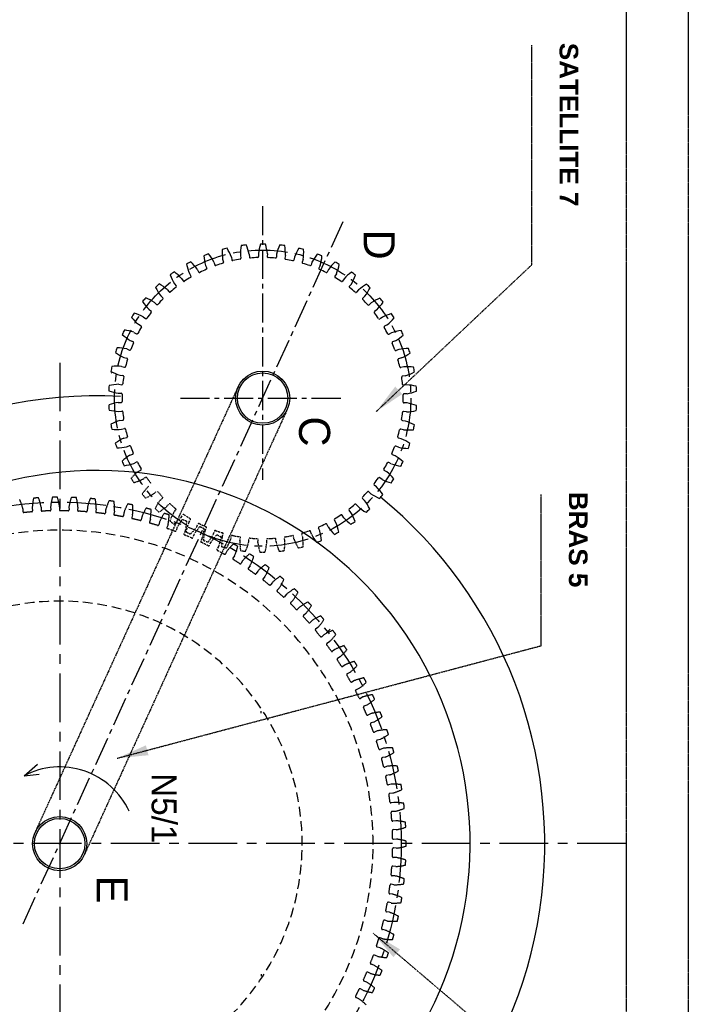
# Model space of a CAD drawing. Extents: x -582 to 7251, y -389 to 3197.
# Tile 6 of 7: x 611 to 826, y 638 to 955. Entities that reach past the tile are written whole.
import ezdxf

# ---------------------------------------------------------------- set-up
doc = ezdxf.new("R2010")
doc.units = 0
doc.header["$LTSCALE"] = 0.25
doc.header["$MEASUREMENT"] = 0
for name, pattern in [('CENTER', [2, 1.25, -0.25, 0.25, -0.25]), ('CENTER2', [1.125, 0.75, -0.125, 0.125, -0.125]), ('HIDDEN', [0.375, 0.25, -0.125]), ('HIDDEN2', [0.1875, 0.125, -0.0625])]:
    doc.linetypes.add(name, pattern=pattern)
doc.layers.get('0').update_dxf_attribs({"linetype": 'CONTINUOUS'})
for name, color, linetype in [('005_BRACKET', 40, 'CONTINUOUS'), ('006_SPINDLE', 110, 'CONTINUOUS'), ('01_BODY', 171, 'CONTINUOUS'), ('039_SPURGEAR', 230, 'CONTINUOUS'), ('064_FRAME', 150, 'CONTINUOUS'), ('15_RING_GEAR_REAR_A', 202, 'CONTINUOUS'), ('16_BACK_PLATE', 50, 'CONTINUOUS'), ('34_SPINDLE', 70, 'CONTINUOUS'), ('36_COLLAR', 150, 'CONTINUOUS'), ('CHAIN', 7, 'CONTINUOUS')]:
    doc.layers.add(name, color=color, linetype=linetype)
doc.styles.add('ROMANS', font='romans.shx')
doc.styles.get("Standard").update_dxf_attribs({"font": 'txt', "height": 15})
doc.dimstyles.new('STANDARD5', dxfattribs={"dimscale": 5, "dimtxt": 3.5, "dimasz": 3.5, "dimexe": 1.75, "dimexo": 1.75, "dimgap": 1.75, "dimtad": 1, "dimtxsty": 'ROMANS', "dimcen": 8.75, "dimclrt": 4, "dimazin": 3, "dimtp": 0.005, "dimtm": 0.005, "dimtfac": 1, "dimtofl": 0, "dimtmove": 0, "dimatfit": 3, "dimtolj": 1})

msp = doc.modelspace()

# ---------------------------------------------------------------- linework, layer by layer
at = {"color": 7, "linetype": 'CENTER'}
for p, q in [((826.41, 1042.96), (826.41, 448.96)), ((806.41, 1022.96), (806.41, 468.96))]:
    msp.add_line(p, q, dxfattribs=at)
at = {"color": 5, "linetype": 'CENTER2', "ltscale": 50}
msp.add_line((612.5, 664.35), (715.39, 890.18), dxfattribs=at)
at = {"color": 1, "linetype": 'CONTINUOUS'}
for q in [(617.07, 715.64), (617.69, 712.42)]:
    msp.add_line((612.78, 711.95), q, dxfattribs=at)
msp.add_arc((624.24, 690.11), 24.66, 24.9989, 117.7062, dxfattribs=at)
at = {"layer": '005_BRACKET', "color": 5, "linetype": 'CENTER2', "ltscale": 50}
for p, q in [((689.52, 895.17), (689.52, 807.06)), ((663.05, 833.39), (715.99, 833.39))]:
    msp.add_line(p, q, dxfattribs=at)
at = {"layer": '006_SPINDLE', "color": 7, "linetype": 'CENTER'}
for p, q in [((681.6, 837), (660.57, 790.84)), ((697.44, 829.79), (632.16, 686.51)), ((660.57, 790.84), (616.32, 693.72))]:
    msp.add_line(p, q, dxfattribs=at)
at = {"layer": '006_SPINDLE', "color": 5, "linetype": 'CENTER', "ltscale": 40}
for centre, radius in [((689.52, 833.39), 47.64), ((624.24, 690.11), 109.83)]:
    msp.add_circle(centre, radius, dxfattribs=at)
at = {"layer": '006_SPINDLE', "color": 7}
for centre, radius in [((689.52, 833.39), 8.7), ((689.52, 833.39), 8.1), ((624.24, 690.11), 8.7), ((624.24, 690.11), 8.1)]:
    msp.add_circle(centre, radius, dxfattribs=at)
at = {"layer": '01_BODY', "color": 5, "linetype": 'CENTER', "ltscale": 50}
for p, q in [((624.24, 844.78), (624.24, 533.15)), ((806.31, 690.11), (496.73, 690.11))]:
    msp.add_line(p, q, dxfattribs=at)
at = {"layer": '01_BODY', "color": 7}
for start, end in [(86.9894, 149.5514), (292.2659, 50.6978)]:
    msp.add_arc((636.24, 690.11), 144, start, end, dxfattribs=at)
at = {"layer": '039_SPURGEAR', "color": 7}
for p, q in [((676.66, 878.05), (676.95, 877.16)), ((679.45, 878.77), (679.62, 877.84)), ((682.35, 879.31), (682.53, 878.39)), ((685.21, 879.67), (685.27, 878.73)), ((688.17, 879.85), (688.23, 878.91)), ((691.05, 879.85), (690.98, 878.91)), ((694, 879.65), (693.94, 878.72)), ((696.86, 879.29), (696.68, 878.37)), ((699.76, 878.73), (699.59, 877.81)), ((702.55, 878.01), (702.26, 877.12)), ((668.48, 874.84), (668.88, 873.98)), ((671.16, 876.09), (671.56, 875.24)), ((673.84, 877.15), (674.13, 876.25)), ((705.36, 877.09), (705.07, 876.19)), ((708.04, 876.02), (707.63, 875.18)), ((710.71, 874.76), (710.32, 873.91)), ((663.45, 871.87), (663.95, 871.08)), ((665.95, 873.45), (666.46, 872.66)), ((713.24, 873.37), (712.73, 872.58)), ((715.73, 871.78), (715.23, 870.98)), ((658.84, 868.3), (659.43, 867.57)), ((661.12, 870.18), (661.72, 869.46)), ((718.06, 870.08), (717.46, 869.36)), ((720.33, 868.19), (719.74, 867.46)), ((656.73, 866.33), (657.42, 865.69)), ((722.43, 866.22), (721.74, 865.58)), ((652.87, 861.96), (653.63, 861.41)), ((654.7, 864.18), (655.39, 863.53)), ((724.45, 864.05), (723.77, 863.41)), ((726.28, 861.83), (725.52, 861.28)), ((651.12, 859.57), (651.88, 859.02)), ((728.02, 859.43), (727.26, 858.88)), ((649.57, 857.14), (650.4, 856.69)), ((729.56, 857), (728.73, 856.55)), ((646.91, 851.95), (647.79, 851.6)), ((648.14, 854.55), (648.96, 854.1)), ((730.98, 854.4), (730.16, 853.95)), ((645.82, 849.2), (646.69, 848.85)), ((732.2, 851.8), (731.33, 851.45)), ((733.28, 849.04), (732.41, 848.69)), ((644.92, 846.46), (645.83, 846.23)), ((734.17, 846.3), (733.26, 846.07)), ((644.18, 843.6), (645.09, 843.36)), ((734.9, 843.43), (733.99, 843.2)), ((643.64, 840.77), (644.57, 840.65)), ((735.44, 840.6), (734.5, 840.49)), ((643.26, 837.83), (644.19, 837.71)), ((735.8, 837.67), (734.87, 837.55)), ((643.08, 834.96), (644.02, 834.96)), ((735.98, 834.79), (735.04, 834.8)), ((643.07, 832), (644.01, 832)), ((735.97, 831.83), (735.03, 831.83)), ((643.25, 829.13), (644.18, 829.25)), ((735.79, 828.96), (734.85, 829.08)), ((643.61, 826.19), (644.54, 826.3)), ((644.15, 823.36), (645.06, 823.6)), ((734.87, 823.2), (733.96, 823.44)), ((735.41, 826.03), (734.48, 826.14)), ((644.88, 820.49), (645.79, 820.72)), ((734.12, 820.33), (733.21, 820.56)), ((645.76, 817.75), (646.64, 818.1)), ((733.23, 817.59), (732.36, 817.94)), ((646.85, 815), (647.72, 815.34)), ((732.13, 814.85), (731.26, 815.19)), ((648.07, 812.39), (648.89, 812.84)), ((730.9, 812.24), (730.08, 812.7)), ((649.49, 809.79), (650.31, 810.24)), ((727.93, 807.22), (727.17, 807.78)), ((729.47, 809.65), (728.65, 810.1)), ((726.18, 804.83), (725.42, 805.38)), ((724.34, 802.61), (723.66, 803.26)), ((720.21, 798.49), (719.62, 799.22)), ((722.31, 800.46), (721.63, 801.1)), ((715.59, 794.92), (715.09, 795.72)), ((717.93, 796.61), (717.32, 797.34)), ((710.57, 791.96), (710.17, 792.81)), ((713.09, 793.34), (712.59, 794.13)), ((705.21, 789.65), (704.92, 790.54)), ((707.89, 790.7), (707.48, 791.55))]:
    msp.add_line(p, q, dxfattribs=at)
at = {"layer": '039_SPURGEAR', "color": 7, "linetype": 'HIDDEN2', "ltscale": 10}
for p, q in [((651.03, 807.36), (651.79, 807.91)), ((654.6, 802.74), (655.28, 803.39)), ((656.62, 800.58), (657.3, 801.22)), ((658.71, 798.6), (659.31, 799.33)), ((660.99, 796.71), (661.59, 797.43)), ((679.29, 788.07), (679.46, 788.99)), ((699.6, 788.03), (699.43, 788.95)), ((702.39, 788.74), (702.1, 789.63)), ((682.19, 787.5), (682.37, 788.43)), ((685.05, 787.14), (685.1, 788.08)), ((688, 786.95), (688.06, 787.88)), ((690.88, 786.94), (690.82, 787.88)), ((693.83, 787.12), (693.78, 788.06)), ((696.69, 787.48), (696.51, 788.4))]:
    msp.add_line(p, q, dxfattribs=at)
at = {"layer": '039_SPURGEAR', "color": 5, "linetype": 'HIDDEN', "ltscale": 10}
for p, q in [((663.32, 795.02), (663.82, 795.81)), ((665.81, 793.43), (666.32, 794.22)), ((668.33, 792.04), (668.73, 792.89)), ((671.01, 790.77), (671.41, 791.62)), ((673.68, 789.71), (673.97, 790.6)), ((676.5, 788.78), (676.79, 789.68))]:
    msp.add_line(p, q, dxfattribs=at)
at = {"layer": '039_SPURGEAR', "color": 7}
for centre, radius, start, end in [((694.39, 880.52), 17.9, 177.7863, 187.9119), ((682.47, 861.12), 20.95, 102.117, 106.5524), ((662.71, 872.42), 17.9, 20.7575, 30.883), ((700.25, 879.54), 17.9, 170.5863, 180.7119), ((686, 861.79), 20.95, 94.917, 99.3524), ((667.81, 875.48), 17.9, 13.5575, 23.683), ((705.95, 877.83), 17.9, 163.3863, 173.5119), ((689.59, 862.01), 20.95, 87.717, 92.1524), ((673.26, 877.86), 17.9, 6.3575, 16.483), ((711.39, 875.42), 17.9, 156.1863, 166.3119), ((693.17, 861.77), 20.95, 80.517, 84.9524), ((678.96, 879.55), 17.9, 359.1575, 9.283), ((716.49, 872.35), 17.9, 148.9863, 159.1119), ((696.7, 861.09), 20.95, 73.317, 77.7524), ((684.82, 880.51), 17.9, 351.9575, 2.083), ((675.8, 858.5), 20.95, 116.517, 120.9524), ((653.84, 864.53), 17.9, 35.1575, 45.283), ((679.05, 860.02), 20.95, 109.317, 113.7524), ((688.44, 880.76), 17.9, 184.9863, 195.1119), ((658.03, 868.75), 17.9, 27.9575, 38.083), ((679.91, 877.9), 0.3, 190.2036, 282.1863), ((689.52, 833.4), 45.22, 99.2076, 102.1863), ((682.24, 878.33), 0.3, 282.8054, 10.9572), ((685.57, 878.75), 0.3, 183.0036, 274.9863), ((689.52, 833.4), 45.22, 92.0076, 94.9863), ((687.93, 878.89), 0.3, 275.6054, 3.7572), ((691.28, 878.89), 0.3, 175.8036, 267.7863), ((689.52, 833.4), 45.22, 84.8076, 87.7863), ((693.64, 878.73), 0.3, 268.4054, 356.5572), ((696.97, 878.31), 0.3, 168.6036, 260.5863), ((689.52, 833.4), 45.22, 77.6076, 80.5863), ((699.29, 877.86), 0.3, 261.2054, 349.3572), ((721.15, 868.66), 17.9, 141.7863, 151.9119), ((700.11, 859.97), 20.95, 66.117, 70.5524), ((690.77, 880.73), 17.9, 344.7575, 354.883), ((672.76, 856.58), 20.95, 123.717, 128.1524), ((650.22, 859.81), 17.9, 42.3575, 52.483), ((682.52, 880.25), 17.9, 192.1863, 202.3119), ((689.52, 833.4), 45.22, 113.6076, 116.5863), ((671.29, 875.11), 0.3, 297.2054, 25.3572), ((674.41, 876.34), 0.3, 197.4036, 289.3863), ((689.52, 833.4), 45.22, 106.4076, 109.3863), ((676.66, 877.07), 0.3, 290.0054, 18.1572), ((702.54, 877.02), 0.3, 161.4036, 253.3863), ((689.52, 833.4), 45.22, 70.4076, 73.3863), ((704.79, 876.29), 0.3, 254.0054, 342.1572), ((707.9, 875.05), 0.3, 154.2036, 246.1863), ((689.52, 833.4), 45.22, 63.2076, 66.1863), ((725.33, 864.42), 17.9, 134.5863, 144.7119), ((703.36, 858.44), 20.95, 58.917, 63.3524), ((696.69, 880.2), 17.9, 337.5575, 347.683), ((676.7, 879), 17.9, 199.3863, 209.5119), ((664.21, 871.23), 0.3, 211.8036, 303.7863), ((689.52, 833.4), 45.22, 120.8076, 123.7863), ((666.21, 872.5), 0.3, 304.4054, 32.5572), ((669.15, 874.11), 0.3, 204.6036, 296.5863), ((710.04, 874.03), 0.3, 246.8054, 334.9572), ((712.98, 872.41), 0.3, 147.0036, 238.9863), ((689.52, 833.4), 45.22, 56.0076, 58.9863), ((714.98, 871.14), 0.3, 239.6054, 327.7572), ((728.93, 859.69), 17.9, 127.3863, 137.5119), ((706.39, 856.51), 20.95, 51.717, 56.1524), ((702.5, 878.93), 17.9, 330.3575, 340.483), ((669.98, 854.29), 20.95, 130.917, 135.3524), ((671.08, 877.03), 17.9, 206.5863, 216.7119), ((647.22, 854.68), 17.9, 49.5575, 59.683), ((689.52, 833.4), 45.22, 128.0076, 130.9863), ((661.49, 869.27), 0.3, 311.6054, 39.7572), ((717.68, 869.17), 0.3, 139.8036, 231.7863), ((689.52, 833.4), 45.22, 48.8076, 51.7863), ((731.91, 854.54), 17.9, 120.1863, 130.3119), ((708.1, 876.95), 17.9, 323.1575, 333.283), ((709.15, 854.21), 20.95, 44.517, 48.9524), ((667.52, 851.68), 20.95, 138.117, 142.5524), ((644.89, 849.21), 17.9, 56.7575, 66.883), ((689.52, 833.4), 45.22, 135.2076, 138.1863), ((657.22, 865.47), 0.3, 318.8054, 46.9572), ((659.66, 867.76), 0.3, 219.0036, 310.9863), ((719.51, 867.65), 0.3, 232.4054, 320.5572), ((721.95, 865.35), 0.3, 132.6036, 224.5863), ((689.52, 833.4), 45.22, 41.6076, 44.5863), ((734.23, 849.06), 17.9, 112.9863, 123.1119), ((711.61, 851.58), 20.95, 37.317, 41.7524), ((665.76, 874.38), 17.9, 213.7863, 223.9119), ((653.45, 861.17), 0.3, 326.0054, 54.1572), ((655.59, 863.75), 0.3, 226.2036, 318.1863), ((723.56, 863.63), 0.3, 225.2054, 313.3572), ((713.42, 874.28), 17.9, 315.9575, 326.083), ((665.4, 848.78), 20.95, 145.317, 149.7524), ((660.81, 871.08), 17.9, 220.9863, 231.1119), ((643.26, 843.49), 17.9, 63.9575, 74.083), ((652.06, 859.26), 0.3, 233.4036, 325.3863), ((689.52, 833.4), 45.22, 142.4076, 145.3863), ((725.7, 861.04), 0.3, 125.4036, 217.3863), ((689.52, 833.4), 45.22, 34.4076, 37.3863), ((727.08, 859.12), 0.3, 218.0054, 306.1572), ((735.84, 843.33), 17.9, 105.7863, 115.9119), ((718.35, 870.96), 17.9, 308.7575, 318.883), ((713.71, 848.67), 20.95, 30.117, 34.5524), ((663.66, 845.63), 20.95, 152.517, 156.9524), ((642.36, 837.61), 17.9, 71.1575, 81.283), ((689.52, 833.4), 45.22, 149.6076, 152.5863), ((650.25, 856.43), 0.3, 333.2054, 61.3572), ((728.87, 856.29), 0.3, 118.2036, 210.1863), ((689.52, 833.4), 45.22, 27.2076, 30.1863), ((736.72, 837.45), 17.9, 98.5863, 108.7119), ((715.44, 845.52), 20.95, 22.917, 27.3524), ((656.32, 867.18), 17.9, 228.1863, 238.3119), ((649.11, 854.36), 0.3, 240.6036, 332.5863), ((730.01, 854.21), 0.3, 210.8054, 298.9572), ((722.83, 867.05), 17.9, 301.5575, 311.683), ((662.33, 842.3), 20.95, 159.717, 164.1524), ((642.2, 831.67), 17.9, 78.3575, 88.483), ((646.8, 849.13), 0.3, 247.8036, 339.7863), ((689.52, 833.4), 45.22, 156.8076, 159.7863), ((647.68, 851.33), 0.3, 340.4054, 68.5572), ((731.43, 851.17), 0.3, 111.0036, 202.9863), ((689.52, 833.4), 45.22, 20.0076, 22.9863), ((732.3, 848.97), 0.3, 203.6054, 291.7572), ((736.86, 831.5), 17.9, 91.3863, 101.5119), ((716.75, 842.18), 20.95, 15.717, 20.1524), ((652.34, 862.75), 17.9, 235.3863, 245.5119), ((689.52, 833.4), 45.22, 164.0076, 166.9863), ((645.76, 845.94), 0.3, 347.6054, 75.7572), ((733.33, 845.78), 0.3, 103.8036, 195.7863), ((689.52, 833.4), 45.22, 12.8076, 15.7863), ((726.79, 862.61), 17.9, 294.3575, 304.483), ((661.43, 838.82), 20.95, 166.917, 171.3524), ((642.79, 825.75), 17.9, 85.5575, 95.683), ((645.17, 843.65), 0.3, 255.0036, 346.9863), ((733.91, 843.49), 0.3, 196.4054, 284.5572), ((736.25, 825.58), 17.9, 84.1863, 94.3119), ((717.64, 838.7), 20.95, 8.517, 12.9524), ((648.96, 857.86), 17.9, 242.5863, 252.7119), ((689.52, 833.4), 45.22, 171.2076, 174.1863), ((644.53, 840.36), 0.3, 354.8054, 82.9572), ((734.54, 840.19), 0.3, 96.6036, 188.5863), ((689.52, 833.4), 45.22, 5.6076, 8.5863), ((730.16, 857.71), 17.9, 287.1575, 297.283), ((660.97, 835.26), 20.95, 174.117, 178.5524), ((644.12, 819.95), 17.9, 92.7575, 102.883), ((644.23, 838.01), 0.3, 262.2036, 354.1863), ((734.83, 837.85), 0.3, 189.2054, 277.3572), ((734.9, 819.79), 17.9, 76.9863, 87.1119), ((718.08, 835.13), 20.95, 1.317, 5.7524), ((646.21, 852.58), 17.9, 249.7863, 259.9119), ((644.02, 834.66), 0.3, 2.0054, 90.1572), ((689.52, 833.4), 45.22, 178.4076, 181.3863), ((735.03, 834.5), 0.3, 89.4036, 181.3863), ((689.52, 833.4), 45.22, 358.4076, 1.3863), ((732.88, 852.43), 17.9, 279.9575, 290.083), ((646.16, 814.37), 17.9, 99.9575, 110.083), ((660.97, 831.66), 20.95, 181.317, 185.7524), ((644.01, 832.3), 0.3, 269.4036, 1.3863), ((735.03, 832.13), 0.3, 182.0054, 270.1572), ((732.83, 814.21), 17.9, 69.7863, 79.9119), ((718.07, 831.54), 20.95, 354.117, 358.5524), ((644.15, 847), 17.9, 256.9863, 267.1119), ((644.22, 828.95), 0.3, 9.2054, 97.3572), ((689.52, 833.4), 45.22, 185.6076, 188.5863), ((644.51, 826.6), 0.3, 276.6036, 8.5863), ((689.52, 833.4), 45.22, 351.2076, 354.1863), ((734.81, 828.79), 0.3, 82.2036, 174.1863), ((734.92, 846.84), 17.9, 272.7575, 282.883), ((648.89, 809.08), 17.9, 107.1575, 117.283), ((661.41, 828.1), 20.95, 188.517, 192.9524), ((642.8, 841.21), 17.9, 264.1863, 274.3119), ((645.13, 823.31), 0.3, 16.4054, 104.5572), ((689.52, 833.4), 45.22, 192.8076, 195.7863), ((733.88, 823.15), 0.3, 75.0036, 166.9863), ((734.51, 826.44), 0.3, 174.8054, 262.9572), ((730.09, 808.93), 17.9, 62.5863, 72.7119), ((717.61, 827.97), 20.95, 346.917, 351.3524), ((652.26, 804.18), 17.9, 114.3575, 124.483), ((645.72, 821.01), 0.3, 283.8036, 15.7863), ((733.29, 820.85), 0.3, 167.6054, 255.7572), ((689.52, 833.4), 45.22, 344.0076, 346.9863), ((726.7, 804.04), 17.9, 55.3863, 65.5119), ((736.25, 841.04), 17.9, 265.5575, 275.683), ((662.3, 824.62), 20.95, 195.717, 200.1524), ((642.19, 835.29), 17.9, 271.3863, 281.5119), ((646.75, 817.82), 0.3, 23.6054, 111.7572), ((689.52, 833.4), 45.22, 200.0076, 202.9863), ((689.52, 833.4), 45.22, 336.8076, 339.7863), ((732.24, 817.67), 0.3, 67.8036, 159.7863), ((736.84, 835.13), 17.9, 258.3575, 268.483), ((716.71, 824.5), 20.95, 339.717, 344.1524), ((656.21, 799.74), 17.9, 121.5575, 131.683), ((647.61, 815.62), 0.3, 291.0036, 22.9863), ((731.37, 815.47), 0.3, 160.4054, 248.5572), ((722.73, 799.61), 17.9, 48.1863, 58.3119), ((663.61, 821.27), 20.95, 202.917, 207.3524), ((642.33, 829.34), 17.9, 278.5863, 288.7119), ((649.04, 812.58), 0.3, 30.8054, 118.9572), ((689.52, 833.4), 45.22, 207.2076, 210.1863), ((689.52, 833.4), 45.22, 329.6076, 332.5863), ((729.94, 812.44), 0.3, 60.6036, 152.5863), ((736.69, 829.18), 17.9, 251.1575, 261.283), ((715.38, 821.16), 20.95, 332.517, 336.9524), ((660.69, 795.83), 17.9, 128.7575, 130.5905), ((650.17, 810.51), 0.3, 298.2036, 30.1863), ((689.52, 833.4), 45.22, 322.4076, 325.3863), ((726.99, 807.54), 0.3, 53.4036, 145.3863), ((728.79, 810.37), 0.3, 153.2054, 241.3572), ((718.23, 795.72), 17.9, 40.9863, 51.1119), ((725.6, 805.63), 0.3, 146.0054, 234.1572), ((713.29, 792.42), 17.9, 33.7863, 43.9119), ((735.79, 823.31), 17.9, 243.9575, 254.083), ((713.64, 818.01), 20.95, 325.317, 329.7524), ((721.83, 801.32), 0.3, 138.8054, 226.9572), ((689.52, 833.4), 45.22, 315.2076, 318.1863), ((723.45, 803.04), 0.3, 46.2036, 138.1863), ((734.16, 817.59), 17.9, 236.7575, 246.883), ((711.53, 815.11), 20.95, 318.117, 322.5524), ((689.52, 833.4), 45.22, 308.0076, 310.9863), ((719.38, 799.03), 0.3, 39.0036, 130.9863), ((731.82, 812.12), 17.9, 229.5575, 239.683), ((707.96, 789.76), 17.9, 26.5863, 36.7119), ((689.52, 833.4), 45.22, 300.8076, 303.7863), ((714.84, 795.56), 0.3, 31.8036, 123.7863), ((728.82, 806.98), 17.9, 222.3575, 232.483), ((717.56, 797.53), 0.3, 131.6054, 219.7572), ((702.35, 787.79), 17.9, 19.3863, 29.5119), ((709.06, 812.5), 20.95, 310.917, 315.3524), ((707.75, 791.68), 0.3, 117.2054, 205.3572), ((689.52, 833.4), 45.22, 293.6076, 296.5863), ((709.9, 792.69), 0.3, 24.6036, 116.5863), ((725.2, 802.27), 17.9, 215.1575, 225.283), ((712.84, 794.3), 0.3, 124.4054, 212.5572), ((696.53, 786.55), 17.9, 12.1863, 22.3119), ((706.29, 810.22), 20.95, 303.717, 308.1524), ((689.52, 833.4), 45.22, 286.7959, 289.3863), ((704.63, 790.45), 0.3, 17.4036, 109.3863), ((721.02, 798.04), 17.9, 207.9575, 218.083), ((690.6, 786.04), 17.9, 4.9863, 15.1119), ((703.25, 808.3), 20.95, 296.517, 300.9524), ((700, 806.77), 20.95, 289.317, 293.7524)]:
    msp.add_arc(centre, radius, start, end, dxfattribs=at)
at = {"layer": '039_SPURGEAR', "color": 7, "linetype": 'HIDDEN2', "ltscale": 10}
for centre, radius, start, end in [((660.69, 795.83), 17.9, 130.5905, 138.883), ((665.33, 818.12), 20.95, 210.117, 214.5524), ((651.96, 807.67), 0.3, 38.0054, 126.1572), ((689.52, 833.4), 45.22, 214.4076, 217.3863), ((643.21, 823.46), 17.9, 285.7863, 295.9119), ((665.63, 792.52), 17.9, 135.9575, 146.083), ((667.44, 815.21), 20.95, 217.317, 221.7524), ((644.82, 817.73), 17.9, 292.9863, 303.1119), ((689.52, 833.4), 45.22, 221.6076, 224.5863), ((657.1, 801.44), 0.3, 312.6036, 44.5863), ((670.94, 789.84), 17.9, 143.1575, 153.283), ((647.13, 812.25), 17.9, 300.1863, 310.3119), ((659.54, 799.14), 0.3, 52.4054, 140.5572), ((689.52, 833.4), 45.22, 228.8076, 231.7863), ((669.89, 812.58), 20.95, 224.517, 228.9524), ((676.55, 787.86), 17.9, 150.3575, 160.483), ((661.36, 797.63), 0.3, 319.8036, 51.7863), ((672.66, 810.29), 20.95, 231.717, 236.1524), ((679.75, 788.93), 0.3, 81.2054, 169.3572), ((689.52, 833.4), 45.22, 257.6076, 260.5863), ((682.08, 788.48), 0.3, 348.6036, 80.5863), ((696.81, 788.46), 0.3, 102.8054, 190.9572), ((689.52, 833.4), 45.22, 279.2076, 282.1863), ((699.13, 788.9), 0.3, 10.2036, 102.1863), ((702.38, 789.73), 0.3, 110.0054, 198.1572), ((688.59, 833.11), 45.22, 287.6167, 288.0217), ((684.66, 786.28), 17.9, 357.7863, 7.9119), ((662.56, 794.45), 17.9, 328.9863, 339.1119), ((700.09, 787.24), 17.9, 179.1575, 189.283), ((667.65, 791.38), 17.9, 336.1863, 346.3119), ((685.4, 788.06), 0.3, 88.4054, 176.5572), ((689.52, 833.4), 45.22, 264.8076, 267.7863), ((687.76, 787.91), 0.3, 355.8036, 87.7863), ((705.79, 788.93), 17.9, 186.3575, 196.483), ((673.09, 788.97), 17.9, 343.3863, 353.5119), ((691.12, 787.9), 0.3, 95.6054, 183.7572), ((689.52, 833.4), 45.22, 272.0076, 274.9863), ((693.48, 788.04), 0.3, 3.0036, 94.9863), ((711.24, 791.32), 17.9, 193.5575, 203.683), ((678.79, 787.26), 17.9, 350.5863, 0.7119), ((716.34, 794.37), 17.9, 200.7575, 210.883), ((696.58, 805.67), 20.95, 282.117, 286.5524), ((685.88, 805.02), 20.95, 260.517, 264.9524), ((689.46, 804.79), 20.95, 267.717, 272.1524), ((693.05, 805.01), 20.95, 274.917, 279.3524)]:
    msp.add_arc(centre, radius, start, end, dxfattribs=at)
at = {"layer": '039_SPURGEAR', "color": 5, "linetype": 'HIDDEN', "ltscale": 10}
for centre, radius, start, end in [((650.12, 807.11), 17.9, 307.3863, 317.5119), ((664.07, 795.65), 0.3, 59.6054, 147.7572), ((689.52, 833.4), 45.22, 236.0076, 238.9863), ((682.36, 786.59), 17.9, 157.5575, 167.683), ((666.07, 794.38), 0.3, 327.0036, 58.9863), ((653.72, 802.38), 17.9, 314.5863, 324.7119), ((669, 792.76), 0.3, 66.8054, 154.9572), ((689.52, 833.4), 45.22, 243.2076, 246.1863), ((671.14, 791.75), 0.3, 334.2036, 66.1863), ((675.69, 808.36), 20.95, 238.917, 243.3524), ((688.28, 786.06), 17.9, 164.7575, 174.883), ((657.89, 798.13), 17.9, 321.7863, 331.9119), ((674.26, 790.51), 0.3, 74.0054, 162.1572), ((689.52, 833.4), 45.22, 250.4076, 253.3863), ((694.22, 786.28), 17.9, 171.9575, 182.083), ((676.51, 789.77), 0.3, 341.4036, 73.3863), ((678.93, 806.82), 20.95, 246.117, 250.5524), ((682.35, 805.7), 20.95, 253.317, 257.7524)]:
    msp.add_arc(centre, radius, start, end, dxfattribs=at)
at = {"layer": '064_FRAME', "color": 5, "linetype": 'HIDDEN'}
for p in [(676.17, 788.71), (676.22, 788.68)]:
    msp.add_point(p, dxfattribs=at)
at = {"layer": '15_RING_GEAR_REAR_A', "color": 7, "linetype": 'HIDDEN', "ltscale": 150}
for p, q in [((615.41, 798.09), (615.54, 797.15)), ((618.29, 798.28), (618.29, 797.34)), ((621.32, 798.41), (621.4, 797.47)), ((624.2, 798.45), (624.15, 797.51)), ((627.24, 798.4), (627.26, 797.47)), ((630.12, 798.29), (630.02, 797.35)), ((633.15, 798.08), (633.12, 797.14)), ((612.39, 797.8), (612.44, 796.86)), ((636.02, 797.8), (635.86, 796.88)), ((639.03, 797.43), (638.95, 796.5)), ((641.88, 797), (641.68, 796.08)), ((644.87, 796.46), (644.74, 795.53)), ((647.69, 795.88), (647.44, 794.97)), ((650.65, 795.18), (650.47, 794.26)), ((653.43, 794.44), (653.13, 793.55)), ((656.35, 793.58), (656.12, 792.67)), ((659.08, 792.69), (658.73, 791.82)), ((678.01, 784.16), (677.59, 783.32)), ((680.5, 782.7), (679.96, 781.92)), ((683.07, 781.08), (682.6, 780.27)), ((685.47, 779.49), (684.9, 778.74)), ((687.95, 777.73), (687.44, 776.94)), ((690.26, 776.01), (689.64, 775.29)), ((692.64, 774.12), (692.09, 773.36)), ((694.85, 772.28), (694.2, 771.6)), ((697.12, 770.26), (696.53, 769.53)), ((699.23, 768.3), (698.54, 767.65)), ((701.39, 766.16), (700.76, 765.47)), ((703.39, 764.08), (702.67, 763.48)), ((705.43, 761.84), (704.76, 761.18)), ((707.31, 759.65), (706.56, 759.09)), ((709.23, 757.3), (708.52, 756.67)), ((710.98, 755.01), (710.2, 754.49)), ((712.77, 752.55), (712.03, 751.97)), ((714.4, 750.18), (713.59, 749.7)), ((716.05, 747.63), (715.28, 747.09)), ((717.54, 745.17), (716.71, 744.73)), ((719.05, 742.53), (718.25, 742.03)), ((720.41, 739.99), (719.55, 739.6)), ((721.77, 737.27), (720.95, 736.82)), ((722.99, 734.66), (722.11, 734.32)), ((724.2, 731.88), (723.35, 731.47)), ((725.28, 729.2), (724.38, 728.91)), ((726.33, 726.35), (725.46, 725.99)), ((727.26, 723.63), (726.35, 723.38)), ((728.16, 720.72), (727.27, 720.41)), ((728.94, 717.95), (728.02, 717.76)), ((729.68, 715), (728.77, 714.74)), ((730.3, 712.19), (729.37, 712.05)), ((730.88, 709.21), (729.96, 708.99)), ((731.35, 706.37), (730.41, 706.28)), ((731.76, 703.36), (730.84, 703.19)), ((732.08, 700.49), (731.14, 700.45)), ((732.32, 697.47), (731.39, 697.35)), ((732.48, 694.59), (731.54, 694.6)), ((732.56, 691.55), (731.63, 691.49)), ((732.56, 688.67), (731.63, 688.74)), ((732.48, 685.64), (731.54, 685.62)), ((732.32, 682.76), (731.39, 682.87)), ((732.08, 679.73), (731.14, 679.77)), ((731.76, 676.87), (730.84, 677.03)), ((731.35, 673.86), (730.41, 673.95)), ((730.3, 668.03), (729.37, 668.18)), ((730.88, 671.02), (729.96, 671.23)), ((729.68, 665.22), (728.77, 665.49)), ((728.94, 662.27), (728.02, 662.47)), ((728.16, 659.5), (727.27, 659.81)), ((727.26, 656.6), (726.35, 656.84)), ((726.33, 653.87), (725.46, 654.23)), ((725.28, 651.02), (724.38, 651.31)), ((724.2, 648.35), (723.35, 648.76)), ((721.77, 642.95), (720.95, 643.41)), ((722.99, 645.56), (722.11, 645.9)), ((720.41, 640.24), (719.55, 640.63))]:
    msp.add_line(p, q, dxfattribs=at)
at = {"layer": '15_RING_GEAR_REAR_A', "color": 5, "linetype": 'HIDDEN', "ltscale": 10}
for p, q in [((661.95, 791.67), (661.67, 790.77)), ((664.63, 790.63), (664.24, 789.78)), ((667.44, 789.46), (667.11, 788.58)), ((670.06, 788.28), (669.62, 787.45)), ((672.8, 786.95), (672.42, 786.09)), ((675.36, 785.63), (674.87, 784.83))]:
    msp.add_line(p, q, dxfattribs=at)
at = {"layer": '15_RING_GEAR_REAR_A', "color": 7, "linetype": 'HIDDEN', "ltscale": 150}
for centre, radius, start, end in [((633.3, 797.3), 17.9, 167.3647, 177.4902), ((618.07, 780.38), 20.95, 91.6953, 96.1308), ((600.67, 795.07), 17.9, 10.3359, 20.4614), ((639.14, 796.65), 17.9, 164.2343, 174.3598), ((623.01, 780.58), 20.95, 88.5649, 93.0003), ((606.44, 796.2), 17.9, 7.2054, 17.331), ((644.93, 795.67), 17.9, 161.1038, 171.2293), ((627.95, 780.52), 20.95, 85.4345, 89.8699), ((612.26, 797.01), 17.9, 4.075, 14.2005), ((594.98, 793.63), 17.9, 13.4663, 23.5918), ((650.67, 794.39), 17.9, 157.9734, 168.0989), ((632.88, 780.18), 20.95, 82.304, 86.7394), ((618.12, 797.51), 17.9, 0.9446, 11.0701), ((656.32, 792.79), 17.9, 154.843, 164.9685), ((637.78, 779.57), 20.95, 79.1736, 83.609), ((623.99, 797.68), 17.9, 357.8141, 7.9396), ((661.88, 790.88), 17.9, 151.7125, 161.838), ((642.65, 778.7), 20.95, 76.0432, 80.4786), ((629.87, 797.54), 17.9, 354.6837, 4.8092), ((667.33, 788.68), 17.9, 148.5821, 158.7076), ((647.46, 777.56), 20.95, 72.9127, 77.3481), ((612.74, 796.87), 0.3, 183.221, 271.3728), ((624.24, 690.11), 107.08, 94.7944, 96.1621), ((615.24, 797.11), 0.3, 279.5837, 7.7356), ((618.59, 797.34), 0.3, 180.0905, 268.2423), ((624.24, 690.11), 107.08, 91.6639, 93.0317), ((621.1, 797.45), 0.3, 276.4533, 4.6051), ((624.45, 797.49), 0.3, 176.9601, 265.1119), ((624.24, 690.11), 107.08, 88.5335, 89.9013), ((626.96, 797.46), 0.3, 273.3229, 1.4747), ((630.31, 797.32), 0.3, 173.8297, 261.9815), ((624.24, 690.11), 107.08, 85.4031, 86.7708), ((632.82, 797.15), 0.3, 270.1924, 358.3442), ((636.16, 796.83), 0.3, 170.6992, 258.851), ((624.24, 690.11), 107.08, 82.2726, 83.6404), ((638.65, 796.52), 0.3, 267.062, 355.2138), ((641.97, 796.02), 0.3, 167.5688, 255.7206), ((624.24, 690.11), 107.08, 79.1422, 80.51), ((644.44, 795.57), 0.3, 263.9316, 352.0834), ((647.73, 794.89), 0.3, 164.4384, 252.5902), ((635.72, 797.07), 17.9, 351.5533, 1.6788), ((672.64, 786.18), 17.9, 145.4517, 155.5772), ((652.2, 776.16), 20.95, 69.7823, 74.2177), ((641.55, 796.28), 17.9, 348.4228, 358.5483), ((624.24, 690.11), 107.08, 76.0118, 77.3795), ((650.17, 794.31), 0.3, 260.8011, 348.9529), ((653.41, 793.45), 0.3, 161.3079, 249.4597), ((624.24, 690.11), 107.08, 72.8813, 74.2491), ((655.82, 792.74), 0.3, 257.6707, 345.8225), ((659.01, 791.71), 0.3, 158.1775, 246.3293), ((692.32, 773.4), 17.9, 132.9299, 143.0554), ((670.19, 768.06), 20.95, 57.2606, 61.696), ((664.15, 790), 17.9, 335.9011, 346.0266), ((677.32, 783.45), 0.3, 245.149, 333.3008), ((696.77, 769.56), 17.9, 129.7995, 139.925), ((674.38, 765.43), 20.95, 54.1301, 58.5655), ((669.55, 787.68), 17.9, 332.7707, 342.8962), ((680.21, 781.75), 0.3, 145.6558, 233.8076), ((624.24, 690.11), 107.08, 57.2292, 58.5969), ((682.34, 780.42), 0.3, 242.0185, 330.1703), ((701, 765.48), 17.9, 126.669, 136.7946), ((678.42, 762.58), 20.95, 50.9997, 55.4351), ((685.13, 778.56), 0.3, 142.5253, 230.6771), ((624.24, 690.11), 107.08, 54.0987, 55.4665), ((687.19, 777.11), 0.3, 238.8881, 327.0399), ((674.81, 785.06), 17.9, 329.6402, 339.7657), ((705, 761.17), 17.9, 123.5386, 133.6641), ((682.3, 759.51), 20.95, 47.8692, 52.3047), ((689.87, 775.1), 0.3, 139.3949, 227.5467), ((624.24, 690.11), 107.08, 50.9683, 52.3361), ((691.84, 773.54), 0.3, 235.7577, 323.9095), ((679.92, 782.15), 17.9, 326.5098, 336.6353), ((694.42, 771.39), 0.3, 136.2644, 224.4163), ((624.24, 690.11), 107.08, 47.8379, 49.2056), ((696.3, 769.72), 0.3, 232.6272, 320.779), ((708.76, 756.66), 17.9, 120.4082, 130.5337), ((684.86, 778.97), 17.9, 323.3793, 333.5049), ((686, 756.24), 20.95, 44.7388, 49.1742), ((698.75, 767.44), 0.3, 133.134, 221.2858), ((624.24, 690.11), 107.08, 44.7074, 46.0752), ((712.27, 751.94), 17.9, 117.2777, 127.4033), ((689.62, 775.53), 17.9, 320.2489, 330.3744), ((689.52, 752.77), 20.95, 41.6084, 46.0438), ((700.54, 765.67), 0.3, 229.4968, 317.6486), ((702.86, 763.25), 0.3, 130.0036, 218.1554), ((715.51, 747.04), 17.9, 114.1473, 124.2728), ((692.84, 749.11), 20.95, 38.4779, 42.9134), ((624.24, 690.11), 107.08, 41.577, 42.9448), ((704.55, 761.39), 0.3, 226.3664, 314.5182), ((694.19, 771.83), 17.9, 317.1185, 327.244), ((706.74, 758.85), 0.3, 126.8731, 215.0249), ((624.24, 690.11), 107.08, 38.4466, 39.8143), ((718.48, 741.97), 17.9, 111.0169, 121.1424), ((698.55, 767.89), 17.9, 313.988, 324.1136), ((695.96, 745.28), 20.95, 35.3475, 39.7829), ((708.32, 756.9), 0.3, 223.2359, 311.3877), ((710.37, 754.24), 0.3, 123.7427, 211.8945), ((624.24, 690.11), 107.08, 35.3161, 36.6839), ((721.18, 736.75), 17.9, 107.8864, 118.012), ((698.87, 741.28), 20.95, 32.2171, 36.6525), ((711.84, 752.21), 0.3, 220.1055, 308.2573), ((702.69, 763.72), 17.9, 310.8576, 320.9831), ((713.74, 749.44), 0.3, 120.6123, 208.7641), ((624.24, 690.11), 107.08, 32.1857, 33.5534), ((723.58, 731.39), 17.9, 104.756, 114.8815), ((701.55, 737.13), 20.95, 29.0866, 33.5221), ((715.11, 747.33), 0.3, 216.9751, 305.1269), ((716.85, 744.47), 0.3, 117.4818, 205.6336), ((624.24, 690.11), 107.08, 29.0552, 30.423), ((706.59, 759.32), 17.9, 307.7272, 317.8527), ((718.09, 742.28), 0.3, 213.8446, 301.9964), ((725.68, 725.9), 17.9, 101.6256, 111.7511), ((710.25, 754.72), 17.9, 304.5967, 314.7223), ((704, 732.83), 20.95, 25.9562, 30.3916), ((719.68, 739.33), 0.3, 114.3514, 202.5032), ((624.24, 690.11), 107.08, 25.9248, 27.2926), ((727.49, 720.31), 17.9, 98.4951, 108.6207), ((706.21, 728.41), 20.95, 22.8258, 27.2612), ((720.8, 737.08), 0.3, 210.7142, 298.866), ((713.65, 749.93), 17.9, 301.4663, 311.5918), ((722.22, 734.04), 0.3, 111.221, 199.3728), ((624.24, 690.11), 107.08, 22.7944, 24.1621), ((723.22, 731.74), 0.3, 207.5837, 295.7356), ((728.98, 714.62), 17.9, 95.3647, 105.4902), ((708.18, 723.88), 20.95, 19.6953, 24.1308), ((724.48, 728.63), 0.3, 108.0905, 196.2423), ((624.24, 690.11), 107.08, 19.6639, 21.0317), ((716.78, 744.96), 17.9, 298.3359, 308.4614), ((725.35, 726.27), 0.3, 204.4533, 292.6051), ((730.16, 708.87), 17.9, 92.2343, 102.3598), ((719.64, 739.82), 17.9, 295.2054, 305.331), ((709.9, 719.25), 20.95, 16.5649, 21.0003), ((726.43, 723.1), 0.3, 104.9601, 193.1119), ((624.24, 690.11), 107.08, 16.5335, 17.9013), ((727.17, 720.69), 0.3, 201.3229, 289.4747), ((731.03, 703.06), 17.9, 89.1038, 99.2293), ((722.21, 734.54), 17.9, 292.075, 302.2005), ((711.37, 714.52), 20.95, 13.4345, 17.8699), ((728.08, 717.47), 0.3, 101.8297, 189.9815), ((624.24, 690.11), 107.08, 13.4031, 14.7708), ((728.69, 715.03), 0.3, 198.1924, 286.3442), ((731.58, 697.2), 17.9, 85.9734, 96.0989), ((724.49, 729.12), 17.9, 288.9446, 299.0701), ((712.57, 709.73), 20.95, 10.304, 14.7394), ((729.42, 711.75), 0.3, 98.6992, 186.851), ((624.24, 690.11), 107.08, 10.2726, 11.6404), ((729.89, 709.29), 0.3, 195.062, 283.2138), ((730.44, 705.98), 0.3, 95.5688, 183.7206), ((731.8, 691.33), 17.9, 82.843, 92.9685), ((726.47, 723.59), 17.9, 285.8141, 295.9396), ((713.51, 704.88), 20.95, 7.1736, 11.609), ((624.24, 690.11), 107.08, 7.1422, 8.51), ((730.78, 703.49), 0.3, 191.9316, 280.0834), ((731.71, 685.46), 17.9, 79.7125, 89.838), ((714.18, 699.98), 20.95, 4.0432, 8.4786), ((731.15, 700.16), 0.3, 92.4384, 180.5902), ((624.24, 690.11), 107.08, 4.0118, 5.3795), ((728.14, 717.96), 17.9, 282.6837, 292.8092), ((731.35, 697.65), 0.3, 188.8011, 276.9529), ((731.3, 679.59), 17.9, 76.5821, 86.7076), ((714.59, 695.05), 20.95, 0.9127, 5.3481), ((731.54, 694.3), 0.3, 89.3079, 177.4597), ((624.24, 690.11), 107.08, 0.8813, 2.2491), ((729.51, 712.24), 17.9, 279.5533, 289.6788), ((731.61, 691.79), 0.3, 185.6707, 273.8225), ((730.56, 673.76), 17.9, 73.4517, 83.5772), ((714.72, 690.11), 20.95, 357.7823, 2.2177), ((624.24, 690.11), 107.08, 357.7509, 359.1187), ((731.61, 688.44), 0.3, 86.1775, 174.3293), ((730.56, 706.46), 17.9, 276.4228, 286.5483), ((731.54, 685.92), 0.3, 182.5403, 270.6921), ((729.51, 667.98), 17.9, 70.3212, 80.4467), ((714.59, 685.17), 20.95, 354.6519, 359.0873), ((624.24, 690.11), 107.08, 354.6205, 355.9882), ((731.35, 682.58), 0.3, 83.0471, 171.1989), ((731.3, 700.63), 17.9, 273.2924, 283.4179), ((731.15, 680.07), 0.3, 179.4098, 267.5616), ((728.14, 662.27), 17.9, 67.1908, 77.3163), ((714.18, 680.25), 20.95, 351.5214, 355.9568), ((624.24, 690.11), 107.08, 351.49, 352.8578), ((730.78, 676.74), 0.3, 79.9166, 168.0684), ((731.71, 694.77), 17.9, 270.162, 280.2875), ((730.44, 674.25), 0.3, 176.2794, 264.4312), ((726.47, 656.63), 17.9, 64.0604, 74.1859), ((713.51, 675.35), 20.95, 348.391, 352.8264), ((624.24, 690.11), 107.08, 348.3596, 349.7274), ((729.42, 668.47), 0.3, 173.149, 261.3008), ((729.89, 670.94), 0.3, 76.7862, 164.938), ((731.8, 688.89), 17.9, 267.0315, 277.157), ((624.24, 690.11), 107.08, 345.2292, 346.5969), ((728.69, 665.2), 0.3, 73.6558, 161.8076), ((731.58, 683.02), 17.9, 263.9011, 274.0266), ((724.49, 651.1), 17.9, 60.9299, 71.0554), ((712.57, 670.5), 20.95, 345.2606, 349.696), ((728.08, 662.76), 0.3, 170.0185, 258.1703), ((722.21, 645.69), 17.9, 57.7995, 67.925), ((624.24, 690.11), 107.08, 342.0987, 343.4665), ((727.17, 659.53), 0.3, 70.5253, 158.6771), ((731.03, 677.17), 17.9, 260.7707, 270.8962), ((711.37, 665.7), 20.95, 342.1301, 346.5655), ((726.43, 657.13), 0.3, 166.8881, 255.0399), ((719.64, 640.4), 17.9, 54.669, 64.7946), ((624.24, 690.11), 107.08, 338.9683, 340.3361), ((725.35, 653.96), 0.3, 67.3949, 155.5467), ((730.16, 671.36), 17.9, 257.6402, 267.7657), ((709.9, 660.98), 20.95, 338.9997, 343.4351), ((724.48, 651.6), 0.3, 163.7577, 251.9095), ((716.78, 635.27), 17.9, 51.5386, 61.6641), ((708.18, 656.35), 20.95, 335.8692, 340.3047), ((722.22, 646.18), 0.3, 160.6272, 248.779), ((624.24, 690.11), 107.08, 335.8379, 337.2056), ((723.22, 648.49), 0.3, 64.2644, 152.4163), ((728.98, 665.6), 17.9, 254.5098, 264.6353), ((624.24, 690.11), 107.08, 332.7074, 334.0752), ((720.8, 643.15), 0.3, 61.134, 149.2858), ((727.49, 659.92), 17.9, 251.3793, 261.5049), ((713.65, 630.3), 17.9, 48.4082, 58.5337), ((706.21, 651.81), 20.95, 332.7388, 337.1742), ((719.68, 640.9), 0.3, 157.4968, 245.6486), ((710.25, 625.5), 17.9, 45.2777, 55.4033)]:
    msp.add_arc(centre, radius, start, end, dxfattribs=at)
at = {"layer": '15_RING_GEAR_REAR_A', "color": 5, "linetype": 'HIDDEN', "ltscale": 10}
for centre, radius, start, end in [((677.82, 783.39), 17.9, 142.3212, 152.4467), ((656.86, 774.51), 20.95, 66.6519, 71.0873), ((647.32, 795.18), 17.9, 345.2924, 355.4179), ((682.83, 780.33), 17.9, 139.1908, 149.3163), ((661.42, 772.6), 20.95, 63.5214, 67.9568), ((624.24, 690.11), 107.08, 69.7509, 71.1187), ((661.38, 790.86), 0.3, 254.5403, 342.6921), ((664.51, 789.66), 0.3, 155.0471, 243.1989), ((624.24, 690.11), 107.08, 66.6205, 67.9882), ((666.83, 788.69), 0.3, 251.4098, 339.5616), ((653.02, 793.76), 17.9, 342.162, 352.2875), ((687.67, 776.99), 17.9, 136.0604, 146.1859), ((665.87, 770.45), 20.95, 60.391, 64.8264), ((658.64, 792.04), 17.9, 339.0315, 349.157), ((669.89, 787.31), 0.3, 151.9166, 240.0684), ((624.24, 690.11), 107.08, 63.49, 64.8578), ((672.15, 786.21), 0.3, 248.2794, 336.4312), ((675.12, 784.67), 0.3, 148.7862, 236.938), ((624.24, 690.11), 107.08, 60.3596, 61.7274)]:
    msp.add_arc(centre, radius, start, end, dxfattribs=at)
at = {"layer": '15_RING_GEAR_REAR_A', "color": 5, "linetype": 'HIDDEN', "ltscale": 50}
for radius, start, end in [(100.8, 207.9826, 152.0174), (78, 208.0725, 151.9275)]:
    msp.add_arc((624.24, 690.11), radius, start, end, dxfattribs=at)
at = {"layer": '16_BACK_PLATE', "color": 7}
msp.add_arc((636.24, 690.11), 120, 319.3941, 143.1301, dxfattribs=at)
at = {"layer": '34_SPINDLE', "color": 7}
for p, q in [((689.04, 732.11), (689.04, 732.71)), ((689.04, 648.11), (689.04, 647.51))]:
    msp.add_line(p, q, dxfattribs=at)
at = {"layer": '36_COLLAR', "color": 7}
msp.add_line((710.03, 757.91), (711.23, 759.11), dxfattribs=at)
at = {"layer": 'CHAIN', "color": 7}
msp.add_arc((645.61, 838.97), 5.4, 148.9672, 153.3088, dxfattribs=at)

# ---------------------------------------------------------------- texts
at = {"linetype": 'CENTER2'}
for s, p in [('D', (722.03, 887.59)), ('C', (701.22, 827.5)), ('E', (636.13, 679.82))]:
    msp.add_text(s, height=10, rotation=270, dxfattribs=at).set_placement(p)
at = {"linetype": 'CONTINUOUS'}
msp.add_text('N5/1', height=8, rotation=270, dxfattribs=at).set_placement((653.82, 712.77))
at = {"color": 4, "linetype": 'CENTER2', "char_height": 6, "attachment_point": 6, "rotation": 270, "style": 'ROMANS'}
for s, insert in [('\\A1;\\fArial|b1|i0|c0|p34;\\C256;SATELLITE 7', (787.96, 895.04)), ('\\A1;\\fArial|b1|i0|c0|p34;\\C256;BRAS 5', (790.97, 772.52))]:
    msp.add_mtext(s, dxfattribs=dict(at, insert=insert))

# ---------------------------------------------------------------- leaders
at = {"color": 5, "linetype": 'CENTER2', "annotation_type": 0, "has_hookline": 1, "horizontal_direction": (0, -1, 0)}
for points, hookline_direction, text_width in [([(726.02, 829.05), (776.1, 876.29), (776.1, 886.29)], 1, 51.95), ([(642.73, 717.57), (779.11, 753.77), (779.11, 763.77)], 1, 29.87), ([(725.02, 661.33), (771.09, 622.12), (771.09, 612.12)], 0, 43.41)]:
    msp.add_leader(points, dimstyle='STANDARD5', override={"dimasz": 2}, dxfattribs=dict(at, hookline_direction=hookline_direction, text_width=text_width))

doc.saveas('drawing.dxf')
